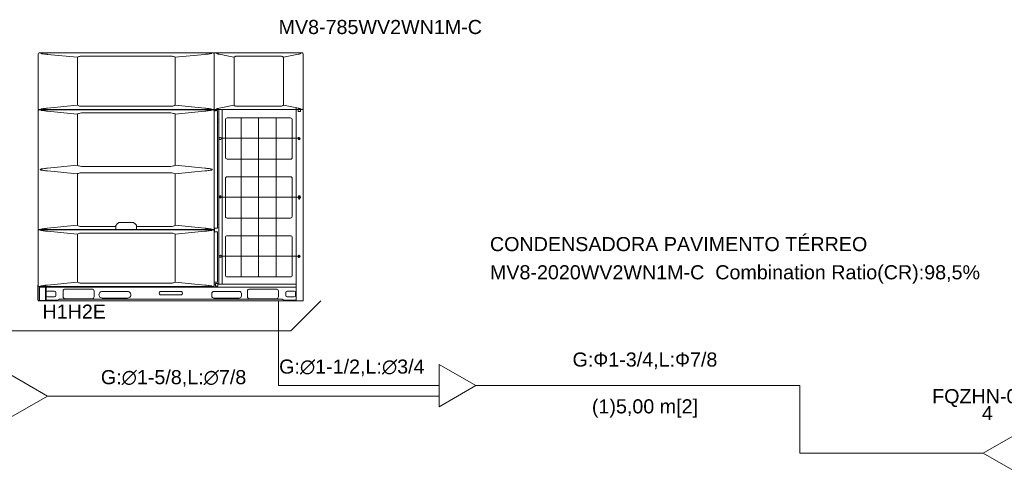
# Model space of a CAD drawing. Header units: millimetres. Extents: x -8164 to 22692, y -23804 to 1096.
# Tile 5 of 17: x -2237 to 4750, y -2130 to 1096. Entities that reach past the tile are written whole.
import ezdxf

# ---------------------------------------------------------------- set-up
doc = ezdxf.new("R2010")
doc.units = ezdxf.units.MM
for name, color, linetype, lineweight in [('CONDENSADORA_PAVIMENTO_TÉRREO_dwg', 8, 'Continuous', 18), ('EQUIPMENT', 7, 'Continuous', 18), ('H1H2E', 7, 'Continuous', 18), ('PIPE_VRF', 7, 'Continuous', 18), ('图层 1', 7, 'Continuous', 18)]:
    doc.layers.add(name, color=color, linetype=linetype, lineweight=lineweight)
doc.styles.add('Arial', font='arial.ttf', dxfattribs={"height": 100})

# ---------------------------------------------------------------- blocks, each defined once
blk = doc.blocks.new('CONDENSADORA_PAVIMENTO_TÉRREO_dwg_ODU-V8_28-40HP_-1131131-14 - FLUXOGRAMA PAVIMENTO TÉRREO')
at = {"layer": 'EQUIPMENT'}
blk.add_line((-279.4, -837.6), (-279.4, -862.4), dxfattribs=at)
for centre, major_axis, start_param, end_param in [((-765.1, 386.6), (12.4, 0), 1.569129, 3.141593), ((-314.8, 386.6), (12.4, 0), 6.281518, 7.853982), ((-765, 118.8), (12.4, 0), 3.141593, 4.712389), ((-314.8, 118.8), (12.4, 0), 4.712389, 6.284852), ((-765.1, -31.4), (12.4, 0), 1.569129, 3.141593), ((-314.8, -31.4), (12.4, 0), 6.281518, 7.853982), ((-765.1, -299.2), (12.4, 0), 3.141593, 4.714056), ((-314.8, -299.2), (12.4, 0), 4.761452, 6.283185), ((-765.1, -449.4), (12.4, 0), 1.569129, 3.141593), ((-314.8, -449.4), (12.4, 0), 6.281518, 7.853982), ((-765.1, -717.2), (12.4, 0), 3.141593, 4.714056), ((-314.8, -717.2), (12.4, 0), 4.712389, 6.284852), ((-1650.9, -855.5), (23.5, 0), 1.570796, 4.712389), ((-1470.8, -855.5), (23.5, 0), 4.712389, 7.853982), ((-1234.8, -844.5), (12.5, 0), 1.570796, 4.712389), ((-1094.7, -844.5), (12.5, 0), 4.712389, 7.853982)]:
    blk.add_ellipse(centre, major_axis=major_axis, ratio=0.999226, start_param=start_param, end_param=end_param, dxfattribs=at)
at = {"layer": '图层 1'}
for p, q in [((-2104.8, 465), (-2104.8, 854)), ((-2098.8, 860), (-2087.6, 860)), ((-2038.9, 850.1), (-1828.4, 829.2)), ((-1133.2, 829.2), (-922.7, 850.2)), ((-856.8, 854), (-856.8, 465)), ((-855.9, 465), (-855.9, 854)), ((-849.9, 860), (-839.9, 860)), ((-716.8, 830.2), (-821.7, 851.4)), ((-259.5, 851.3), (-363.9, 830.2)), ((-240.9, 860), (-230.8, 860)), ((-224.7, -897.5), (-224.7, 854)), ((-1827.5, 828.5), (-1827.5, 490.5)), ((-1134.2, 490.4), (-1134.2, 828.6)), ((-715.7, 490.3), (-715.7, 828.7)), ((-383.2, 837.3), (-697.6, 837.3)), ((-365.1, 828.7), (-365.1, 490.3)), ((-1828.4, 489.8), (-2038.9, 468.9)), ((-922.7, 468.8), (-1133.2, 489.8)), ((-2104.8, 451), (-2104.8, 465)), ((-2104.8, -387.5), (-2104.8, 451)), ((-1828.4, 426.3), (-2038.9, 447.2)), ((-1827.5, 64.2), (-1827.5, 425.6)), ((-1134.2, 425.6), (-1134.2, 64.2)), ((-922.7, 447.2), (-1133.2, 426.3)), ((-862.8, 457.5), (-885, 457.5)), ((-874, 457), (-862.8, 457)), ((-856.8, 451), (-856.8, -387.5)), ((-851.8, 449), (-855.4, 450.5)), ((-848.1, 449), (-851.8, 449)), ((-839.9, 459), (-849.9, 459)), ((-849.6, 452.7), (-849.6, 449)), ((-836.6, 453.7), (-848.6, 453.7)), ((-847.6, 450.8), (-845.4, 450.8)), ((-844.4, 451.6), (-840.8, 451.6)), ((-840.4, 453.7), (-840.4, 451.4)), ((-839.8, 450.8), (-837.6, 450.8)), ((-832.3, 449), (-837.1, 449)), ((-835.6, 449), (-835.6, 452.7)), ((-832.3, 446), (-832.3, -382.5)), ((-823.5, 459), (-823.5, -780)), ((-716.8, 488.8), (-821.7, 467.6)), ((-800.5, 459), (-800.5, 255.3)), ((-697.6, 481.7), (-383.2, 481.7)), ((-259.5, 467.7), (-363.9, 488.8)), ((-276, -895.6), (-276, 469.7)), ((-260.4, 444.7), (-260.4, 459)), ((-245.4, 444.7), (-260.4, 444.7)), ((-245.4, 459), (-245.4, 444.7)), ((-230.8, 459), (-240.9, 459)), ((-777.5, 386.6), (-777.5, 118.8)), ((-314.8, 399), (-765, 399)), ((-666, 399), (-666, -729.6)), ((-541.9, 399), (-541.9, -729.6)), ((-417.8, 399), (-417.8, -729.6)), ((-302.4, 118.8), (-302.4, 386.6)), ((-804, 255.3), (-805, 255.3)), ((-265.9, 255.3), (-804, 255.3)), ((-800.5, 250.5), (-800.5, -580.7)), ((-263.2, 255.1), (-265.9, 255.1)), ((-765, 106.4), (-314.8, 106.4)), ((-1828.4, 63.5), (-2038.9, 42.6)), ((-2038.9, 22.9), (-1828.4, 2)), ((-1827.5, -362), (-1827.5, 1.3)), ((-1134.2, 1.3), (-1134.2, -362.1)), ((-922.7, 42.6), (-1133.2, 63.5)), ((-1133.2, 2), (-922.7, 22.9)), ((-777.5, -31.4), (-777.5, -299.2)), ((-666, -19), (-765, -19)), ((-314.8, -19), (-765, -19)), ((-302.4, -299.2), (-302.4, -31.4)), ((-816.5, -162.7), (-818.5, -162.7)), ((-818.5, -167.5), (-816.5, -167.5)), ((-816.5, -155.2), (-816.5, -162.7)), ((-816.5, -159.4), (-816.5, -158.9)), ((-808.5, -160), (-816.5, -160)), ((-816.5, -160.1), (-816.5, -169.1)), ((-808.5, -168.1), (-816.5, -168.1)), ((-810.5, -153.2), (-814.5, -153.2)), ((-814.5, -156.9), (-810.5, -156.9)), ((-808.5, -162.7), (-808.5, -155.2)), ((-808.5, -158.9), (-808.5, -159.4)), ((-808.5, -169.1), (-808.5, -160.1)), ((-299.8, -162.9), (-808.5, -162.9)), ((-283.8, -162.9), (-299.8, -162.9)), ((-283.8, -162.9), (-299.8, -162.9)), ((-276.4, -162.9), (-283.8, -162.9)), ((-271.8, -162.9), (-272.4, -162.9)), ((-259.1, -162.9), (-267.8, -162.9)), ((-259.4, -155), (-259.4, -162.9)), ((-259.1, -162.1), (-259.4, -171.1)), ((-259.4, -171.1), (-256.3, -171.1)), ((-259.1, -162.1), (-259, -160.7)), ((-259.1, -162.1), (-259.1, -162.1)), ((-257, -158.8), (-259, -160.7)), ((-249.4, -153), (-257.4, -153)), ((-257, -158.8), (-249.7, -158.8)), ((-255.9, -161.7), (-255.9, -162.1)), ((-255.9, -162.1), (-255.9, -167.8)), ((-255.9, -167.8), (-255.9, -169.5)), ((-255.9, -171.2), (-255.9, -169.5)), ((-255.9, -171.2), (-255.9, -171.3)), ((-255.9, -171.4), (-255.9, -171.6)), ((-255.9, -176.5), (-255.9, -171.6)), ((-255.8, -171.4), (-254.9, -171.9)), ((-254.9, -171.9), (-251.9, -171.9)), ((-252.9, -159.7), (-253.9, -159.7)), ((-252.9, -178.5), (-253.9, -178.5)), ((-250.9, -171.4), (-251.9, -171.9)), ((-250.9, -161.7), (-250.9, -162.1)), ((-250.9, -167.8), (-250.9, -162.1)), ((-250.9, -169.5), (-250.9, -167.8)), ((-250.9, -169.5), (-250.9, -171.2)), ((-250.9, -171.3), (-250.9, -171.2)), ((-250.9, -171.6), (-250.9, -171.4)), ((-250.9, -171.6), (-250.9, -176.5)), ((-250.4, -171.1), (-247.3, -171.1)), ((-247.7, -160.7), (-249.7, -158.8)), ((-247.7, -160.7), (-247.7, -162.1)), ((-247.7, -162.1), (-247.7, -162.1)), ((-247.4, -167.8), (-247.7, -162.1)), ((-244.9, -162.9), (-247.6, -162.9)), ((-247.4, -162.9), (-247.4, -155)), ((-247.4, -167.9), (-247.4, -167.7)), ((-247.4, -167.7), (-244.9, -167.7)), ((-247.4, -167.8), (-247.3, -169.2)), ((-247.3, -171), (-247.3, -169.2)), ((-765, -311.6), (-314.2, -311.6)), ((-2104.8, -401.5), (-2104.8, -387.5)), ((-2104.8, -790.5), (-2104.8, -401.5)), ((-2087.7, -393.5), (-2098.8, -393.5)), ((-2098.8, -395.5), (-2087.6, -395.5)), ((-1828.4, -362.8), (-2038.9, -383.7)), ((-2038.9, -405.3), (-1828.4, -426.3)), ((-1554.4, -385.1), (-1554.4, -365.5)), ((-1550.3, -393.5), (-1551, -393.5)), ((-1410.9, -393.5), (-1550.8, -393.5)), ((-1418.9, -393.5), (-1542.7, -393.5)), ((-1410.6, -393.5), (-1411.3, -393.5)), ((-922.7, -383.7), (-1133.2, -362.8)), ((-1133.2, -426.3), (-922.7, -405.3)), ((-862.8, -395), (-875.5, -395)), ((-862.8, -393.5), (-874, -393.5)), ((-874, -395.5), (-862.8, -395.5)), ((-856.8, -401.5), (-856.8, -790.5)), ((-856.3, -407), (-856.3, -405)), ((-855.5, -384.8), (-855.5, -409)), ((-853.3, -410), (-832.3, -410)), ((-851.3, -382.5), (-832.3, -382.5)), ((-832.3, -410), (-832.3, -766.5)), ((-1827.5, -426.9), (-1827.5, -765)), ((-1134.2, -765), (-1134.2, -426.9)), ((-777.5, -449.4), (-777.5, -717.2)), ((-314.8, -437), (-765, -437)), ((-302.4, -717.2), (-302.4, -449.4)), ((-804, -580.7), (-805, -580.7)), ((-804, -580.7), (-805, -580.7)), ((-267.8, -580.9), (-804, -580.9)), ((-800.5, -585.5), (-800.5, -780)), ((-666, -580.9), (-770.1, -580.9)), ((-302.4, -717.2), (-302.4, -588.3)), ((-265.9, -580.9), (-267.8, -580.9)), ((-263.2, -580.9), (-265.9, -580.9)), ((-1828.4, -765.7), (-2038.9, -786.6)), ((-922.7, -786.6), (-1133.2, -765.7)), ((-832.3, -766.5), (-853.3, -766.5)), ((-765, -729.6), (-666, -729.6)), ((-765, -729.6), (-314.8, -729.6)), ((-2107.8, -888.1), (-2107.8, -791.9)), ((-2107.2, -790.5), (-2105.1, -788.4)), ((-2104.8, -897.5), (-2104.8, -790.5)), ((-2087.6, -796.5), (-2098.8, -796.5)), ((-2097.2, -897.5), (-2097.2, -796.5)), ((-2097.2, -802), (-276, -802)), ((-2053.6, -789.4), (-2053.6, -895.6)), ((-2050.1, -894.5), (-2050.1, -796.5)), ((-1990.4, -830), (-2040.4, -830)), ((-1928.9, -830), (-1928.9, -870)), ((-1723.7, -815), (-1913.8, -815)), ((-1708.7, -870), (-1708.7, -830)), ((-1470.8, -832), (-1650.9, -832)), ((-1094.7, -832), (-1234.8, -832)), ((-876.8, -797), (-862.8, -797)), ((-862.8, -796.5), (-874, -796.5)), ((-678.6, -832), (-858.7, -832)), ((-856.3, -790.5), (-856.3, -769.5)), ((-847, -780), (-856.3, -780)), ((-847, -776.2), (-847, -780)), ((-832, -776.6), (-847, -776.6)), ((-847, -776.9), (-847, -776.7)), ((-847, -793), (-847, -779.7)), ((-847, -793.1), (-847, -793)), ((-834, -795), (-845, -795)), ((-834, -795.1), (-845, -795.1)), ((-832, -780), (-832, -776.2)), ((-832, -776.7), (-832, -776.9)), ((-832, -779.7), (-832, -793)), ((-804.6, -780), (-832, -780)), ((-832, -793), (-832, -793.1)), ((-795.1, -780), (-800.5, -780)), ((-276, -780), (-787.3, -780)), ((-620.9, -830), (-620.9, -870)), ((-415.7, -815), (-605.8, -815)), ((-400.7, -870), (-400.7, -830)), ((-289.1, -830), (-339.1, -830)), ((-2105.1, -891.6), (-2107.2, -889.5)), ((-2104.8, -897.5), (-2054.3, -897.5)), ((-2104.8, -898.5), (-2104.8, -897.5)), ((-2103.3, -900), (-2054.3, -900)), ((-2054.3, -900), (-275.3, -900)), ((-1970.4, -894.5), (-2051.3, -894.5)), ((-2040.4, -870), (-1990.4, -870)), ((-1980.4, -860), (-1980.4, -840)), ((-1960.2, -890), (-1968.1, -894)), ((-1958, -886.5), (-371.5, -886.5)), ((-1913.8, -885), (-1723.7, -885)), ((-1650.9, -879), (-1470.8, -879)), ((-1234.8, -857), (-1094.7, -857)), ((-873.7, -847), (-873.7, -864)), ((-858.7, -879), (-678.6, -879)), ((-663.6, -864), (-663.6, -847)), ((-605.8, -885), (-415.7, -885)), ((-361.4, -894), (-369.3, -890)), ((-278.3, -894.5), (-359.2, -894.5)), ((-349.1, -840), (-349.1, -860)), ((-339.1, -870), (-289.1, -870)), ((-275.3, -900), (-235.9, -900)), ((-231.1, -900), (-229.9, -900)), ((-228.7, -900), (-226.2, -900)), ((-224.7, -898.5), (-224.7, -897.5))]:
    blk.add_line(p, q, dxfattribs=at)
at = {"layer": '图层 1', "flags": 128}
for points in [[(-2104.8, 854), (-2103, 858.2), (-2098.8, 860)], [(-2087.6, 860), (-2087.2, 860), (-2086.9, 860), (-2086.8, 860), (-2086.6, 860)], [(-2038.9, 850.4), (-2042.4, 850.8), (-2046, 851.1), (-2053.8, 851.9), (-2061.6, 852.7), (-2069.4, 853.7), (-2077.1, 854.9), (-2080.9, 855.6), (-2084.8, 856.5), (-2086, 856.9), (-2087.2, 857.3)], [(-2086.6, 860), (-2010.9, 860), (-1935.2, 860), (-1859.4, 860), (-1783.7, 860), (-1708, 860), (-1632.2, 860), (-1556.5, 860), (-1480.8, 860), (-1329.3, 860), (-1177.9, 860), (-1102.2, 860), (-1026.4, 860), (-950.7, 860), (-849.9, 860)], [(-874.4, 857.3), (-875.9, 856.8), (-877.3, 856.4), (-881.1, 855.5), (-884.9, 854.8), (-892.6, 853.6), (-900.3, 852.7), (-908.1, 851.8), (-915.8, 851.1), (-919.3, 850.7), (-922.8, 850.4)], [(-862.8, 860), (-858.6, 858.2), (-856.8, 854)], [(-855.9, 854), (-854.2, 858.2), (-849.9, 860)], [(-839.2, 860), (-839.6, 860), (-839.9, 860)], [(-839.7, 857.3), (-839.6, 857.1), (-839.4, 857), (-837.7, 856), (-835.9, 855.2), (-832.1, 853.9), (-828.2, 852.9), (-825, 852.1), (-821.7, 851.4)], [(-839.2, 860), (-821.4, 860), (-803.5, 860), (-731.5, 860), (-659.4, 860), (-515.3, 860), (-371.2, 860), (-341, 860), (-310.8, 860), (-276.2, 860), (-241.5, 860)], [(-837, 855.6), (-837.6, 855.8), (-838.5, 856.5)], [(-259.5, 851.3), (-256.1, 852), (-252.7, 852.8), (-249, 853.8), (-245.3, 855.1), (-243.5, 855.8), (-241.7, 856.8), (-241.4, 857), (-241, 857.3)], [(-240.9, 860), (-241.2, 860), (-241.5, 860)], [(-230.8, 860), (-226.6, 858.2), (-224.8, 854)], [(-1827.3, 830.1), (-1826.6, 830.4), (-1825.9, 830.8), (-1821.5, 832.7), (-1816.9, 834.4), (-1812.2, 835.7), (-1807.4, 836.7), (-1802.4, 837.3), (-1797.4, 837.5)], [(-1797.4, 837.5), (-1790.8, 837.5), (-1784.1, 837.5), (-1733.5, 837.5), (-1683, 837.5), (-1581.9, 837.5), (-1480.8, 837.5), (-1379.7, 837.5), (-1278.6, 837.5), (-1228.1, 837.5), (-1177.6, 837.5), (-1170.9, 837.5), (-1164.2, 837.5)], [(-1164.2, 837.5), (-1159.2, 837.3), (-1154.4, 836.7), (-1149.5, 835.8), (-1144.7, 834.4), (-1139.4, 832.4), (-1134.3, 830.1)], [(-715.4, 830.2), (-712.7, 832), (-709.9, 833.5), (-706.2, 835.2), (-702.3, 836.4), (-699.9, 836.9), (-697.6, 837.3)], [(-383.2, 837.3), (-381, 836.9), (-378.8, 836.5), (-374.8, 835.3), (-371.1, 833.6), (-368.2, 832), (-365.4, 830.2)], [(-2098.8, 459), (-2103, 460.8), (-2104.8, 465)], [(-2104.8, 451), (-2103, 455.2), (-2098.8, 457)], [(-862.8, 459), (-950.7, 459), (-1026.4, 459), (-1102.2, 459), (-1177.9, 459), (-1329.3, 459), (-1480.8, 459), (-1556.5, 459), (-1632.3, 459), (-1708, 459), (-1783.7, 459), (-1859.4, 459), (-1935.2, 459), (-2010.9, 459), (-2098.8, 459)], [(-2098.8, 457), (-2011, 457), (-1935.2, 457), (-1897.4, 457), (-1859.5, 457), (-1821.6, 457), (-1783.8, 457), (-1632.3, 457), (-1480.8, 457), (-1329.4, 457), (-1177.9, 457), (-1140, 457), (-1102.2, 457), (-1064.3, 457), (-1026.4, 457), (-950.7, 457), (-875, 457)], [(-2087.3, 454.3), (-2086.3, 453.9), (-2085.4, 453.7), (-2081.5, 452.7), (-2077.6, 452), (-2069.8, 450.7), (-2061.9, 449.7), (-2054.1, 448.9), (-2046.2, 448.1), (-2042.5, 447.8), (-2038.9, 447.4)], [(-2087.2, 461.7), (-2085.7, 462.2), (-2084.3, 462.6), (-2080.5, 463.5), (-2076.7, 464.2), (-2069, 465.4), (-2061.3, 466.3), (-2053.6, 467.2), (-2045.8, 467.9), (-2042.4, 468.3), (-2038.9, 468.6)], [(-1797.4, 481.5), (-1802.4, 481.7), (-1807.3, 482.3), (-1812.1, 483.3), (-1816.9, 484.6), (-1822.2, 486.6), (-1827.3, 488.9)], [(-1827.3, 427.1), (-1826, 427.7), (-1824.6, 428.4), (-1820.4, 430.2), (-1815.9, 431.7), (-1806.9, 433.8), (-1797.4, 434.5)], [(-1164.2, 481.5), (-1170.9, 481.5), (-1177.6, 481.5), (-1228.1, 481.5), (-1278.7, 481.5), (-1379.7, 481.5), (-1480.8, 481.5), (-1581.9, 481.5), (-1683, 481.5), (-1733.5, 481.5), (-1784.1, 481.5), (-1790.8, 481.5), (-1797.4, 481.5)], [(-1797.4, 434.5), (-1796.4, 434.5), (-1795.3, 434.5), (-1742.9, 434.5), (-1690.4, 434.5), (-1585.6, 434.5), (-1480.8, 434.5), (-1376, 434.5), (-1271.1, 434.5), (-1218.7, 434.5), (-1166.3, 434.5), (-1165.3, 434.5), (-1164.2, 434.5)], [(-1134.3, 488.9), (-1135, 488.6), (-1135.7, 488.2), (-1140.1, 486.3), (-1144.7, 484.6), (-1149.4, 483.3), (-1154.2, 482.3), (-1159.2, 481.7), (-1164.2, 481.5)], [(-1164.2, 434.5), (-1154.7, 433.8), (-1145.6, 431.7), (-1139.8, 429.6), (-1134.3, 427.1)], [(-922.8, 468.6), (-919.2, 468.2), (-915.6, 467.9), (-907.8, 467.1), (-900, 466.3), (-892.3, 465.3), (-884.5, 464.1), (-880.7, 463.4), (-876.8, 462.5), (-875.6, 462.1), (-874.4, 461.7)], [(-922.7, 447.4), (-919.2, 447.8), (-915.6, 448.1), (-907.8, 448.9), (-899.9, 449.7), (-892.1, 450.7), (-884.4, 451.9), (-880.5, 452.6), (-876.7, 453.6), (-875.5, 453.9), (-874.4, 454.3)], [(-885, 457.4), (-885, 457.3), (-885, 457.2), (-885.1, 457.1), (-885.1, 457.1), (-885.2, 457), (-885.3, 457), (-885.5, 457), (-885.6, 457), (-885.8, 457), (-885.9, 457), (-885.9, 457), (-886, 457)], [(-885, 457.4), (-885, 457.4), (-885, 457.5)], [(-875, 457), (-874.6, 457), (-874.2, 457), (-874.1, 457), (-874, 457)], [(-856.8, 465), (-858.6, 460.8), (-862.8, 459)], [(-856.6, 452.9), (-857.5, 454.7), (-859, 456.2), (-860.8, 457.2), (-862.8, 457.5)], [(-862.8, 457), (-858.6, 455.2), (-856.8, 451)], [(-855.4, 450.5), (-856.2, 451.6), (-856.6, 452.9)], [(-849.9, 459), (-854.2, 460.8), (-855.9, 465)], [(-847.6, 449.5), (-847.6, 449.4), (-847.7, 449.3), (-847.7, 449.3), (-847.7, 449.2), (-847.8, 449.1), (-847.9, 449.1), (-847.9, 449), (-848, 449), (-848.1, 449), (-848.1, 449)], [(-847.6, 449.5), (-847.6, 450.4), (-847.6, 450.8)], [(-839.9, 459), (-839.6, 459), (-839.2, 459)], [(-839.7, 461.8), (-839.6, 461.9), (-839.4, 462), (-837.7, 463), (-835.9, 463.8), (-832.1, 465.1), (-828.2, 466.1), (-825, 466.9), (-821.7, 467.6)], [(-241.5, 459), (-259.4, 459), (-277.2, 459), (-349.3, 459), (-421.3, 459), (-565.4, 459), (-709.6, 459), (-738.4, 459), (-767.2, 459), (-803.2, 459), (-839.2, 459)], [(-837.6, 450.8), (-837.6, 450.4), (-837.6, 449.5)], [(-837.1, 449), (-837.2, 449), (-837.3, 449), (-837.4, 449.1), (-837.4, 449.1), (-837.5, 449.2), (-837.5, 449.2), (-837.6, 449.3), (-837.6, 449.4), (-837.6, 449.4), (-837.6, 449.5)], [(-832.3, 449), (-832.3, 448.1), (-832.3, 446)], [(-697.6, 481.7), (-699.8, 482.1), (-702, 482.5), (-705.9, 483.7), (-709.7, 485.4), (-712.6, 487), (-715.4, 488.8)], [(-365.4, 488.8), (-368.1, 487), (-370.9, 485.5), (-374.6, 483.8), (-378.5, 482.6), (-380.8, 482.1), (-383.2, 481.7)], [(-259.5, 467.7), (-256.1, 467), (-252.7, 466.2), (-249, 465.2), (-245.3, 463.9), (-243.5, 463.2), (-241.7, 462.2), (-241.4, 462), (-241, 461.8)], [(-241.5, 459), (-241.2, 459), (-240.9, 459)], [(-224.8, 465), (-226.6, 460.8), (-230.8, 459)], [(-256.9, 254.8), (-258.9, 256.2), (-260.8, 257.6)], [(-2039, 23.2), (-2042.3, 23.5), (-2045.7, 23.8), (-2053.3, 24.6), (-2060.9, 25.4), (-2068.6, 26.3), (-2076.1, 27.4), (-2079.9, 28.1), (-2083.7, 29), (-2085.5, 29.5), (-2087.3, 30), (-2088.3, 30.4), (-2089.2, 30.8), (-2090, 31.2), (-2090.8, 31.9), (-2091.1, 32.3), (-2091.2, 32.8), (-2091.1, 33.3), (-2090.8, 33.7), (-2090, 34.3), (-2089.1, 34.8), (-2087.3, 35.5), (-2085.4, 36.1), (-2081.5, 37), (-2077.6, 37.8), (-2069.8, 39), (-2061.9, 40), (-2054.1, 40.9), (-2046.2, 41.6), (-2042.5, 42), (-2038.9, 42.3)], [(-1797.4, 55.3), (-1806.9, 56), (-1816, 58.1), (-1821.8, 60.2), (-1827.3, 62.7)], [(-1827.3, 2.8), (-1826, 3.5), (-1824.6, 4.1), (-1820.4, 5.9), (-1815.9, 7.4), (-1806.9, 9.5), (-1797.4, 10.2)], [(-1164.2, 55.3), (-1165.3, 55.3), (-1166.3, 55.3), (-1218.7, 55.3), (-1271.1, 55.3), (-1376, 55.3), (-1480.8, 55.3), (-1585.6, 55.3), (-1690.4, 55.3), (-1742.9, 55.3), (-1795.3, 55.3), (-1796.4, 55.3), (-1797.4, 55.3)], [(-1797.4, 10.2), (-1796.4, 10.2), (-1795.3, 10.2), (-1742.9, 10.2), (-1690.4, 10.2), (-1585.6, 10.2), (-1480.8, 10.2), (-1376, 10.2), (-1271.1, 10.2), (-1218.7, 10.2), (-1166.3, 10.2), (-1165.3, 10.3), (-1164.2, 10.3)], [(-1134.3, 62.7), (-1135.7, 62), (-1137, 61.4), (-1141.3, 59.6), (-1145.7, 58), (-1154.8, 56), (-1164.2, 55.3)], [(-1164.2, 10.3), (-1154.7, 9.5), (-1145.6, 7.4), (-1139.8, 5.4), (-1134.3, 2.8)], [(-922.7, 42.3), (-919.2, 42), (-915.6, 41.7), (-907.8, 40.9), (-899.9, 40.1), (-892.1, 39.1), (-884.4, 37.9), (-880.5, 37.1), (-876.7, 36.2), (-874.8, 35.6), (-873, 34.9), (-872.1, 34.5), (-871.2, 34), (-870.9, 33.7), (-870.6, 33.3), (-870.5, 32.8), (-870.5, 32.3), (-871.2, 31.6), (-872, 31), (-872.9, 30.6), (-873.8, 30.2), (-875.6, 29.6), (-877.5, 29.1), (-881.2, 28.2), (-885, 27.5), (-892.7, 26.4), (-900.4, 25.4), (-908.1, 24.6), (-915.8, 23.8), (-919.3, 23.5), (-922.7, 23.2)], [(-818.5, -167.5), (-818.5, -165.1), (-818.5, -162.7)], [(-817.5, -165.1), (-817.5, -163.4), (-817.5, -162.7)], [(-817.5, -167.5), (-817.5, -166.8), (-817.5, -165.1)], [(-816.5, -158.9), (-815.9, -157.5), (-814.5, -156.9)], [(-810.5, -156.9), (-809.1, -157.5), (-808.5, -158.9)], [(-272.4, -162.9), (-274.3, -162.9), (-276.4, -162.9)], [(-267.8, -162.9), (-269.8, -162.9), (-271.8, -162.9)], [(-253.9, -159.7), (-254.1, -159.7), (-254.3, -159.8), (-254.6, -159.9), (-254.9, -160), (-255.2, -160.2), (-255.4, -160.4), (-255.6, -160.7), (-255.8, -161), (-255.8, -161.3), (-255.9, -161.7), (-255.9, -161.7), (-255.9, -161.7)], [(-250.9, -161.7), (-250.9, -161.5), (-250.9, -161.2), (-251, -160.9), (-251.2, -160.6), (-251.3, -160.5), (-251.4, -160.3), (-251.7, -160.1), (-252, -159.9), (-252.3, -159.8), (-252.6, -159.7), (-252.7, -159.7), (-252.9, -159.7)], [(-244.9, -167.7), (-244.9, -165.3), (-244.9, -162.9)], [(-1535.9, -344.9), (-1544.4, -353.5), (-1553, -362)], [(-1532.4, -343.5), (-1532.8, -343.5), (-1533.3, -343.6), (-1533.8, -343.7), (-1534.3, -343.8), (-1534.7, -344), (-1535.1, -344.3), (-1535.5, -344.6), (-1535.9, -344.9)], [(-1429.4, -343.5), (-1442.3, -343.5), (-1455.2, -343.5), (-1468, -343.5), (-1480.9, -343.5), (-1493.8, -343.5), (-1506.6, -343.5), (-1519.5, -343.5), (-1532.4, -343.5)], [(-1425.9, -344.9), (-1427.5, -343.8), (-1429.4, -343.5)], [(-1408.8, -362), (-1417.3, -353.5), (-1425.9, -344.9)], [(-2098.8, -393.5), (-2103, -391.7), (-2104.8, -387.5)], [(-2104.8, -401.5), (-2103, -397.3), (-2098.8, -395.5)], [(-2086.7, -393.5), (-2087.1, -393.5), (-2087.4, -393.5), (-2087.5, -393.5), (-2087.7, -393.5)], [(-2087.6, -395.5), (-2087.2, -395.5), (-2086.9, -395.5), (-2086.8, -395.5), (-2086.6, -395.5)], [(-2087.3, -390.7), (-2086.3, -390.4), (-2085.4, -390.2), (-2081.5, -389.2), (-2077.6, -388.4), (-2069.8, -387.2), (-2061.9, -386.2), (-2054.1, -385.4), (-2046.2, -384.6), (-2042.5, -384.3), (-2038.9, -383.9)], [(-2038.9, -405.1), (-2042.4, -404.7), (-2046, -404.4), (-2053.8, -403.6), (-2061.6, -402.8), (-2069.4, -401.8), (-2077.1, -400.6), (-2080.9, -399.9), (-2084.8, -399), (-2086, -398.6), (-2087.2, -398.2)], [(-1552.8, -393.5), (-1686.3, -393.5), (-1819.8, -393.5), (-1853.1, -393.5), (-1886.5, -393.5), (-1919.9, -393.5), (-1953.2, -393.5), (-2020, -393.5), (-2086.7, -393.5)], [(-2086.6, -395.5), (-2010.9, -395.5), (-1935.2, -395.5), (-1859.4, -395.5), (-1783.7, -395.5), (-1708, -395.5), (-1632.2, -395.5), (-1556.5, -395.5), (-1480.8, -395.5), (-1329.3, -395.5), (-1177.9, -395.5), (-1102.2, -395.5), (-1026.4, -395.5), (-950.7, -395.5), (-875, -395.5)], [(-1797.4, -371), (-1806.9, -370.3), (-1816, -368.2), (-1821.8, -366.1), (-1827.3, -363.6)], [(-1827.3, -425.4), (-1826.6, -425.1), (-1825.9, -424.7), (-1821.5, -422.8), (-1816.9, -421.1), (-1812.2, -419.8), (-1807.4, -418.8), (-1802.4, -418.2), (-1797.4, -418)], [(-1554.4, -371), (-1622, -371), (-1690.4, -371), (-1742.9, -371), (-1795.3, -371), (-1796.4, -371), (-1797.4, -371)], [(-1797.4, -418), (-1790.8, -418), (-1784.1, -418), (-1733.5, -418), (-1683, -418), (-1581.9, -418), (-1480.8, -418), (-1379.7, -418), (-1278.6, -418), (-1228.1, -418), (-1177.6, -418), (-1170.9, -418), (-1164.2, -418)], [(-1553, -362), (-1553.3, -362.4), (-1553.6, -362.7), (-1553.8, -363.2), (-1554.1, -363.6), (-1554.2, -364.1), (-1554.3, -364.5), (-1554.4, -365), (-1554.4, -365.5)], [(-1554.4, -390.7), (-1554.4, -389.5), (-1554.4, -388.3), (-1554.4, -387.5), (-1554.4, -386.7), (-1554.4, -385.9), (-1554.4, -385.1)], [(-1554.4, -390.7), (-1554.4, -390.7), (-1554.4, -390.7), (-1554.4, -390.8), (-1554.4, -390.8), (-1554.4, -390.9), (-1554.4, -391), (-1554.4, -391.1), (-1554.4, -391.2), (-1554.4, -391.3), (-1554.4, -391.4)], [(-1553.4, -392.8), (-1553.7, -392.7), (-1553.9, -392.5), (-1554, -392.4), (-1554.2, -392.2), (-1554.3, -391.9), (-1554.4, -391.7), (-1554.4, -391.5), (-1554.4, -391.4)], [(-1552.9, -392.9), (-1553.2, -392.9), (-1553.4, -392.8)], [(-1551.9, -393.3), (-1552.4, -393.1), (-1552.9, -392.9)], [(-1551, -393.5), (-1551.1, -393.5), (-1551.3, -393.5), (-1551.5, -393.5), (-1551.8, -393.5), (-1552.1, -393.5), (-1552.4, -393.5), (-1552.6, -393.5), (-1552.8, -393.5)], [(-1551, -393.5), (-1551.4, -393.4), (-1551.9, -393.3)], [(-1550.8, -393.5), (-1550.9, -393.5), (-1551, -393.5)], [(-1542.7, -393.5), (-1547.4, -393.5), (-1550.3, -393.5)], [(-1410.8, -393.5), (-1410.3, -393.4), (-1409.9, -393.3)], [(-1408.8, -393.5), (-1409.1, -393.5), (-1409.4, -393.5), (-1409.8, -393.5), (-1410, -393.5), (-1410.3, -393.5), (-1410.5, -393.5), (-1410.6, -393.5), (-1410.6, -393.5)], [(-1409.9, -393.3), (-1409.4, -393.1), (-1408.9, -392.9)], [(-1408.9, -392.9), (-1408.6, -392.9), (-1408.3, -392.8)], [(-1407.3, -365.5), (-1407.4, -365), (-1407.4, -364.5), (-1407.5, -364.1), (-1407.7, -363.6), (-1407.9, -363.2), (-1408.2, -362.7), (-1408.5, -362.4), (-1408.8, -362)], [(-875, -393.5), (-941.7, -393.5), (-1008.4, -393.5), (-1075.2, -393.5), (-1141.9, -393.5), (-1208.6, -393.5), (-1275.3, -393.5), (-1342.1, -393.5), (-1408.8, -393.5)], [(-1408.3, -392.8), (-1408.1, -392.7), (-1407.9, -392.5), (-1407.7, -392.4), (-1407.6, -392.2), (-1407.5, -391.9), (-1407.4, -391.7), (-1407.4, -391.5), (-1407.3, -391.4)], [(-1407.3, -391.4), (-1407.3, -368.9), (-1407.3, -368.4), (-1407.3, -367.6), (-1407.3, -366.9), (-1407.3, -366.2), (-1407.3, -365.5)], [(-1164.2, -371), (-1165.3, -371), (-1166.3, -371), (-1218.7, -371), (-1271.1, -371), (-1339.6, -371), (-1407.3, -371)], [(-1134.3, -363.6), (-1135.7, -364.2), (-1137, -364.9), (-1141.3, -366.7), (-1145.7, -368.2), (-1154.8, -370.3), (-1164.2, -371)], [(-1164.2, -418), (-1159.2, -418.2), (-1154.4, -418.8), (-1149.5, -419.7), (-1144.7, -421.1), (-1139.4, -423.1), (-1134.3, -425.4)], [(-874.4, -398.2), (-875.9, -398.7), (-877.3, -399.1), (-881.1, -400), (-884.9, -400.7), (-892.6, -401.9), (-900.3, -402.8), (-908.1, -403.7), (-915.8, -404.4), (-919.3, -404.7), (-922.8, -405.1)], [(-922.7, -383.9), (-919.2, -384.2), (-915.6, -384.6), (-907.8, -385.4), (-899.9, -386.2), (-892.1, -387.2), (-884.4, -388.4), (-880.5, -389.1), (-876.7, -390), (-875.5, -390.4), (-874.4, -390.7)], [(-875.5, -395.4), (-875.5, -395.2), (-875.5, -395.1), (-875.5, -395), (-875.5, -395)], [(-874, -393.5), (-874.3, -393.5), (-874.7, -393.5), (-874.8, -393.5), (-875, -393.5)], [(-875, -395.5), (-874.6, -395.5), (-874.3, -395.5), (-874.1, -395.5), (-874, -395.5)], [(-856.8, -387.5), (-858.6, -391.7), (-862.8, -393.5)], [(-856.4, -401.5), (-856.5, -400.2), (-856.8, -399), (-857.4, -397.9), (-858.3, -396.9), (-860.4, -395.5), (-862.8, -395)], [(-862.8, -395.5), (-858.6, -397.3), (-856.8, -401.5)], [(-856.3, -405), (-856.3, -404.2), (-856.3, -403.5), (-856.4, -402.5), (-856.4, -401.5)], [(-855.3, -409.2), (-855.6, -409), (-855.8, -408.7), (-856.1, -408.2), (-856.2, -407.7), (-856.3, -407.4), (-856.3, -407)], [(-811.4, -584.4), (-809.2, -585.4), (-807, -586.4)], [(-811.4, -584.4), (-809.2, -585.4), (-807, -586.4)], [(-256.9, -581.2), (-258.9, -579.8), (-260.8, -578.4)], [(-1797.4, -774), (-1802.4, -773.8), (-1807.3, -773.2), (-1812.1, -772.2), (-1816.9, -770.9), (-1822.2, -768.9), (-1827.3, -766.6)], [(-1134.3, -766.6), (-1135, -766.9), (-1135.7, -767.3), (-1140.1, -769.2), (-1144.7, -770.9), (-1149.4, -772.2), (-1154.2, -773.2), (-1159.2, -773.8), (-1164.2, -774)], [(-856.3, -769.5), (-856.3, -769.1), (-856.2, -768.7), (-856.1, -768.3), (-855.8, -767.8)], [(-855.3, -767.3), (-855.3, -767.3), (-855.3, -767.3), (-855.6, -767.5), (-855.8, -767.8)], [(-2098.8, -796.5), (-2103, -794.7), (-2104.8, -790.5)], [(-2086.6, -796.5), (-2087, -796.5), (-2087.3, -796.5), (-2087.4, -796.5), (-2087.6, -796.5)], [(-2087.2, -793.7), (-2085.7, -793.3), (-2084.3, -792.9), (-2080.5, -792), (-2076.7, -791.3), (-2069, -790.1), (-2061.3, -789.1), (-2053.6, -788.3), (-2045.8, -787.6), (-2042.4, -787.2), (-2038.9, -786.9)], [(-875, -796.5), (-950.7, -796.5), (-1026.4, -796.5), (-1102.2, -796.5), (-1177.9, -796.5), (-1329.3, -796.5), (-1480.8, -796.5), (-1556.5, -796.5), (-1632.3, -796.5), (-1708, -796.5), (-1783.7, -796.5), (-1859.4, -796.5), (-1935.2, -796.5), (-2010.9, -796.5), (-2086.6, -796.5)], [(-1164.2, -774), (-1170.9, -774), (-1177.6, -774), (-1228.1, -774), (-1278.7, -774), (-1379.7, -774), (-1480.8, -774), (-1581.9, -774), (-1683, -774), (-1733.5, -774), (-1784.1, -774), (-1790.8, -774), (-1797.4, -774)], [(-922.8, -786.9), (-919.2, -787.2), (-915.6, -787.6), (-907.8, -788.3), (-900, -789.2), (-892.3, -790.2), (-884.5, -791.4), (-880.7, -792.1), (-876.8, -793), (-875.6, -793.4), (-874.4, -793.7)], [(-876.8, -796.6), (-876.8, -796.7), (-876.8, -797)], [(-874, -796.5), (-874.4, -796.5), (-874.7, -796.5), (-874.8, -796.5), (-875, -796.5)], [(-862.8, -797), (-860.3, -796.5), (-858.2, -795.1), (-856.8, -793), (-856.3, -790.5)], [(-856.8, -790.5), (-858.6, -794.7), (-862.8, -796.5)], [(-847, -776.2), (-847, -776.5), (-847, -776.7)], [(-847, -779.7), (-847, -777.9), (-847, -776.9)], [(-847, -793), (-846.4, -794.4), (-845, -795)], [(-845, -795.1), (-846.4, -794.5), (-847, -793.1)], [(-834, -795), (-832.6, -794.4), (-832, -793)], [(-832, -793.1), (-832.6, -794.5), (-834, -795.1)], [(-832, -776.7), (-832, -776.5), (-832, -776.2)], [(-832, -776.9), (-832, -777.9), (-832, -779.7)], [(-804.6, -780), (-802.5, -780), (-800.5, -780)], [(-795.1, -780), (-791.3, -780), (-787.3, -780)], [(-2054.2, -897), (-2054.2, -897.2), (-2054.3, -897.5)], [(-2054.3, -900), (-2054.3, -899.3), (-2054.3, -897.5)], [(-1958, -889.5), (-1958, -887.4), (-1958, -886.5)], [(-371.5, -886.5), (-371.5, -887.4), (-371.5, -889.5)], [(-275.3, -897.5), (-275.3, -897.2), (-275.3, -897)], [(-275.3, -897.5), (-275.3, -899.3), (-275.3, -900)], [(-235.9, -900), (-234, -900), (-233.3, -900)], [(-233.3, -900), (-232.7, -900), (-231.1, -900)], [(-229.9, -900), (-229.3, -900), (-228.7, -900)]]:
    blk.add_lwpolyline(points, dxfattribs=at)
at = {"layer": '图层 1'}
for points in [[(-848.6, 453.7), (-849.2, 453.7), (-849.6, 453.2), (-849.6, 452.7)], [(-845.4, 450.8), (-845.2, 450.8), (-845, 451), (-844.9, 451.2)], [(-844.4, 451.6), (-844.7, 451.6), (-844.9, 451.4), (-844.9, 451.2)], [(-840.3, 451.2), (-840.4, 451.4), (-840.6, 451.6), (-840.8, 451.6)], [(-840.3, 451.2), (-840.3, 451), (-840.1, 450.8), (-839.8, 450.8)], [(-835.6, 452.7), (-835.6, 453.2), (-836.1, 453.7), (-836.6, 453.7)], [(-832.3, 388.5), (-832, 389.1), (-832, 389.9), (-832.3, 390.5)], [(-832.3, 369.5), (-832, 370.1), (-832, 370.9), (-832.3, 371.5)], [(-821.1, 249.2), (-819.8, 246.6), (-817.1, 245), (-814.2, 245)], [(-814.2, 245), (-811.1, 245), (-808.3, 246.8), (-807, 249.6)], [(-807.2, 256.7), (-806.8, 255.8), (-805.9, 255.3), (-805, 255.3)], [(-257.3, 251.3), (-258.3, 253.6), (-260.6, 255.1), (-263.2, 255.1)], [(-261.7, 249.3), (-260.4, 246.3), (-257.4, 244.4), (-254.1, 244.4)], [(-254.1, 261), (-256.7, 261), (-259.2, 259.7), (-260.8, 257.6)], [(-257.3, 251.3), (-256.5, 249.5), (-254.5, 248.7), (-252.7, 249.5)], [(-254.1, 256.2), (-255.2, 256.2), (-256.3, 255.7), (-256.9, 254.8)], [(-814.5, -153.2), (-815.6, -153.2), (-816.5, -154.1), (-816.5, -155.2)], [(-808.5, -155.2), (-808.5, -154.1), (-809.4, -153.2), (-810.5, -153.2)], [(-257.4, -153), (-258.5, -153), (-259.4, -153.9), (-259.4, -155)], [(-255.9, -176.5), (-255.9, -177.6), (-255, -178.5), (-253.9, -178.5)], [(-252.9, -178.5), (-251.8, -178.5), (-250.9, -177.6), (-250.9, -176.5)], [(-247.4, -155), (-247.4, -153.9), (-248.3, -153), (-249.4, -153)], [(-851.3, -382.5), (-852.9, -382.5), (-854.4, -383.2), (-855.3, -384.5)], [(-855.3, -409.2), (-854.8, -409.7), (-854.1, -410), (-853.3, -410)], [(-832.3, -356.5), (-832, -355.9), (-832, -355.1), (-832.3, -354.5)], [(-832.3, -375.5), (-832, -374.9), (-832, -374.1), (-832.3, -373.5)], [(-818, -576.1), (-821.8, -578.2), (-823.2, -583), (-821.1, -586.8)], [(-818, -576.1), (-821.8, -578.2), (-823.2, -583), (-821.1, -586.8)], [(-821.1, -586.8), (-819.8, -589.4), (-817.1, -591), (-814.2, -591)], [(-821.1, -586.8), (-819.8, -589.4), (-817.1, -591), (-814.2, -591)], [(-807.2, -579.3), (-809.3, -575.5), (-814.1, -574.1), (-818, -576.1)], [(-807.2, -579.3), (-809.3, -575.5), (-814.1, -574.1), (-818, -576.1)], [(-814.2, -591), (-811.1, -591), (-808.3, -589.2), (-807, -586.4)], [(-814.2, -591), (-811.1, -591), (-808.3, -589.2), (-807, -586.4)], [(-807.2, -579.3), (-806.8, -580.2), (-805.9, -580.7), (-805, -580.7)], [(-807.2, -579.3), (-806.8, -580.2), (-805.9, -580.7), (-805, -580.7)], [(-257.3, -584.7), (-258.3, -582.4), (-260.6, -580.9), (-263.2, -580.9)], [(-261.7, -586.6), (-262, -586.1), (-262.5, -585.7), (-263.2, -585.7)], [(-261.7, -586.6), (-260.4, -589.7), (-257.4, -591.6), (-254.1, -591.6)], [(-254.1, -575), (-256.7, -575), (-259.2, -576.3), (-260.8, -578.4)], [(-257.3, -584.7), (-256.5, -586.5), (-254.5, -587.3), (-252.7, -586.5)], [(-254.1, -579.8), (-255.2, -579.8), (-256.3, -580.3), (-256.9, -581.2)], [(-853.3, -766.5), (-854.1, -766.5), (-854.8, -766.8), (-855.3, -767.3)], [(-2107.2, -790.5), (-2107.6, -790.9), (-2107.8, -791.4), (-2107.8, -791.9)], [(-2105.1, -788.4), (-2104.9, -788.2), (-2104.8, -787.9), (-2104.8, -787.7)], [(-2040.4, -830), (-2045, -830), (-2049, -833.1), (-2050.1, -837.6)], [(-1980.4, -840), (-1980.4, -834.5), (-1984.9, -830), (-1990.4, -830)], [(-1913.8, -815), (-1922.1, -815), (-1928.9, -821.7), (-1928.9, -830)], [(-1708.7, -830), (-1708.7, -821.7), (-1715.4, -815), (-1723.7, -815)], [(-858.7, -832), (-867, -832), (-873.7, -838.7), (-873.7, -847)], [(-663.6, -847), (-663.6, -838.7), (-670.3, -832), (-678.6, -832)], [(-605.8, -815), (-614.1, -815), (-620.9, -821.7), (-620.9, -830)], [(-400.7, -830), (-400.7, -821.7), (-407.4, -815), (-415.7, -815)], [(-339.1, -830), (-344.7, -830), (-349.1, -834.5), (-349.1, -840)], [(-279.4, -837.6), (-280.5, -833.1), (-284.5, -830), (-289.1, -830)], [(-2107.8, -888.1), (-2107.8, -888.6), (-2107.6, -889.1), (-2107.2, -889.5)], [(-2104.8, -892.3), (-2104.8, -892.1), (-2104.9, -891.8), (-2105.1, -891.6)], [(-2104.8, -898.5), (-2104.8, -899.3), (-2104.1, -900), (-2103.3, -900)], [(-2051.3, -894.5), (-2052.7, -894.5), (-2054, -895.6), (-2054.2, -897)], [(-2050.1, -862.4), (-2049, -866.9), (-2045, -870), (-2040.4, -870)], [(-1990.4, -870), (-1984.9, -870), (-1980.4, -865.5), (-1980.4, -860)], [(-1970.4, -894.5), (-1969.6, -894.5), (-1968.8, -894.3), (-1968.1, -894)], [(-1958, -889.5), (-1958.8, -889.5), (-1959.5, -889.7), (-1960.2, -890)], [(-1928.9, -870), (-1928.9, -878.3), (-1922.1, -885), (-1913.8, -885)], [(-1723.7, -885), (-1715.4, -885), (-1708.7, -878.3), (-1708.7, -870)], [(-873.7, -864), (-873.7, -872.3), (-867, -879), (-858.7, -879)], [(-678.6, -879), (-670.3, -879), (-663.6, -872.3), (-663.6, -864)], [(-620.9, -870), (-620.9, -878.3), (-614.1, -885), (-605.8, -885)], [(-415.7, -885), (-407.4, -885), (-400.7, -878.3), (-400.7, -870)], [(-369.3, -890), (-370, -889.7), (-370.8, -889.5), (-371.5, -889.5)], [(-361.4, -894), (-360.7, -894.3), (-359.9, -894.5), (-359.2, -894.5)], [(-349.1, -860), (-349.1, -865.5), (-344.7, -870), (-339.1, -870)], [(-289.1, -870), (-284.5, -870), (-280.5, -866.9), (-279.4, -862.4)], [(-275.3, -897), (-275.6, -895.6), (-276.8, -894.5), (-278.3, -894.5)], [(-226.2, -900), (-225.4, -900), (-224.7, -899.3), (-224.7, -898.5)]]:
    blk.add_open_spline(points, degree=3, dxfattribs=at)
for points, knots in [([(-807.2, 256.7), (-809.3, 260.5), (-814.1, 261.9), (-818, 259.9), (-821.8, 257.8), (-823.2, 253), (-821.1, 249.2)], [0, 0, 0, 0, 1, 1, 1, 2, 2, 2, 2]), ([(-254.1, 244.4), (-249.5, 244.4), (-245.8, 248.1), (-245.8, 252.7), (-245.8, 257.3), (-249.5, 261), (-254.1, 261)], [0, 0, 0, 0, 1, 1, 1, 2, 2, 2, 2]), ([(-252.7, 249.5), (-250.9, 250.3), (-250.1, 252.3), (-250.9, 254.1), (-251.5, 255.4), (-252.7, 256.2), (-254.1, 256.2)], [1, 1, 1, 1, 2, 2, 2, 3, 3, 3, 3]), ([(-254.1, -591.6), (-249.5, -591.6), (-245.8, -587.9), (-245.8, -583.3), (-245.8, -578.7), (-249.5, -575), (-254.1, -575)], [0, 0, 0, 0, 1, 1, 1, 2, 2, 2, 2]), ([(-252.7, -586.5), (-250.9, -585.7), (-250.1, -583.7), (-250.9, -581.9), (-251.5, -580.6), (-252.7, -579.8), (-254.1, -579.8)], [1, 1, 1, 1, 2, 2, 2, 3, 3, 3, 3])]:
    blk.add_open_spline(points, degree=3, knots=knots, dxfattribs=at)
blk = doc.blocks.new('CONDENSADORA_PAVIMENTO_TÉRREO_dwg_3odu_connect-1131134-14 - FLUXOGRAMA PAVIMENTO TÉRREO')
at = {"layer": 'EQUIPMENT'}
for p, q in [((740.2, -1500), (640, -1500)), ((1100, -1500), (1000, -1500)), ((-2299.8, -1575), (-2400, -1575)), ((-1940, -1575), (-2040, -1575)), ((740.2, -1575), (640, -1575)), ((-2299.8, -1650), (-2400, -1650))]:
    blk.add_line(p, q, dxfattribs=at)
at = {"layer": 'EQUIPMENT', "flags": 128}
for points in [[(740.2, -1350), (740.2, -1650), (1000, -1500)], [(-2299.8, -1425), (-2299.8, -1725), (-2040, -1575)]]:
    blk.add_lwpolyline(points, close=True, dxfattribs=at)
at = {"layer": 'H1H2E', "flags": 128}
blk.add_lwpolyline([(-100, -900), (-312.1, -1112.1), (-3387.9, -1112.1), (-3600, -900), (-3812.1, -1112.1), (-6887.9, -1112.1), (-7100, -900)], dxfattribs=at)
at = {"layer": 'PIPE_VRF'}
blk.add_line((640, -1575), (-1940, -1575), dxfattribs=at)
at = {"layer": 'PIPE_VRF', "flags": 128}
for points in [[(-2400, -1650), (-7400, -1650), (-7400, -900)], [(-2400, -1575), (-3900, -1575), (-3900, -900)], [(640, -1500), (-400, -1500), (-400, -900)]]:
    blk.add_lwpolyline(points, dxfattribs=at)
blk = doc.blocks.new('CONDENSADORA_PAVIMENTO_TÉRREO_dwg__U8-1131135-14 - FLUXOGRAMA PAVIMENTO TÉRREO')
for name in ['CONDENSADORA_PAVIMENTO_TÉRREO_dwg_ODU-V8_28-40HP_-1131131-14 - FLUXOGRAMA PAVIMENTO TÉRREO', 'CONDENSADORA_PAVIMENTO_TÉRREO_dwg_3odu_connect-1131134-14 - FLUXOGRAMA PAVIMENTO TÉRREO']:
    blk.add_blockref(name, (0, 0))
at = {"layer": 'EQUIPMENT', "char_height": 100, "line_spacing_factor": 0.941778, "style": 'Arial'}
for s, insert, width, attachment_point in [('MV8-785WV2WN1M-C', (-400, 1094.5), 1721.31, 1), ('CONDENSADORA PAVIMENTO TÉRREO', (1100, -446.3), 3194.095, 1), ('MV8-2020WV2WN1M-C  Combination Ratio(CR):98,5%', (1100, -646.3), 4150.242, 1), ('G:∅1-1/2,L:∅3/4', (120, -1315.5), 1225.485, 2), ('G:∅1-5/8,L:∅7/8', (-1145, -1390.5), 1225.485, 2)]:
    blk.add_mtext(s, dxfattribs=dict(at, insert=insert, width=width, attachment_point=attachment_point))
at = {"layer": 'H1H2E', "insert": (-1850, -925.5), "char_height": 100, "width": 537.45, "attachment_point": 2, "line_spacing_factor": 0.941778, "style": 'Arial'}
blk.add_mtext('H1H2E', dxfattribs=at)
blk = doc.blocks.new('CONDENSADORA_PAVIMENTO_TÉRREO_dwg__U12-1131139-14 - FLUXOGRAMA PAVIMENTO TÉRREO')
at = {"layer": 'EQUIPMENT'}
for p, q in [((4500, -1980), (4600, -1980)), ((4859.8, -1980), (5000, -1980)), ((4859.6, -2070), (5000, -2070))]:
    blk.add_line(p, q, dxfattribs=at)
at = {"layer": 'EQUIPMENT', "flags": 128}
blk.add_lwpolyline([(4859.8, -1830), (4859.8, -2130), (4600, -1980)], close=True, dxfattribs=at)
at = {"layer": 'EQUIPMENT', "char_height": 100, "attachment_point": 2, "line_spacing_factor": 0.941778, "style": 'Arial'}
for s, insert, width in [('FQZHN-05D', (4630, -1525.5), 934.111), ('4', (4630, -1645.5), 93.044)]:
    blk.add_mtext(s, dxfattribs=dict(at, insert=insert, width=width))
blk = doc.blocks.new('CONDENSADORA_PAVIMENTO_TÉRREO_dwg-1131130-14 - FLUXOGRAMA PAVIMENTO TÉRREO')
at = {"layer": 'PIPE_VRF', "flags": 128}
blk.add_lwpolyline([(1100, -1500), (3300, -1500), (3300, -1980), (4500, -1980)], dxfattribs=at)
for name in ['CONDENSADORA_PAVIMENTO_TÉRREO_dwg__U8-1131135-14 - FLUXOGRAMA PAVIMENTO TÉRREO', 'CONDENSADORA_PAVIMENTO_TÉRREO_dwg__U12-1131139-14 - FLUXOGRAMA PAVIMENTO TÉRREO']:
    blk.add_blockref(name, (0, 0))
at = {"layer": 'PIPE_VRF', "char_height": 100, "attachment_point": 2, "line_spacing_factor": 0.941778, "style": 'Arial'}
for s, insert, width in [('G:\\fArial|b0|i0|c204|p34|;Ф1-3/4,L:Ф7/8', (2200, -1265.5), 1227.933), ('(1)5,00 m[2]', (2200, -1597.6), 899.831)]:
    blk.add_mtext(s, dxfattribs=dict(at, insert=insert, width=width))

msp = doc.modelspace()

# ---------------------------------------------------------------- block references
at = {"layer": 'CONDENSADORA_PAVIMENTO_TÉRREO_dwg', "color": 7}
msp.add_blockref('CONDENSADORA_PAVIMENTO_TÉRREO_dwg-1131130-14 - FLUXOGRAMA PAVIMENTO TÉRREO', (0, 0), dxfattribs=at)

doc.saveas('drawing.dxf')
